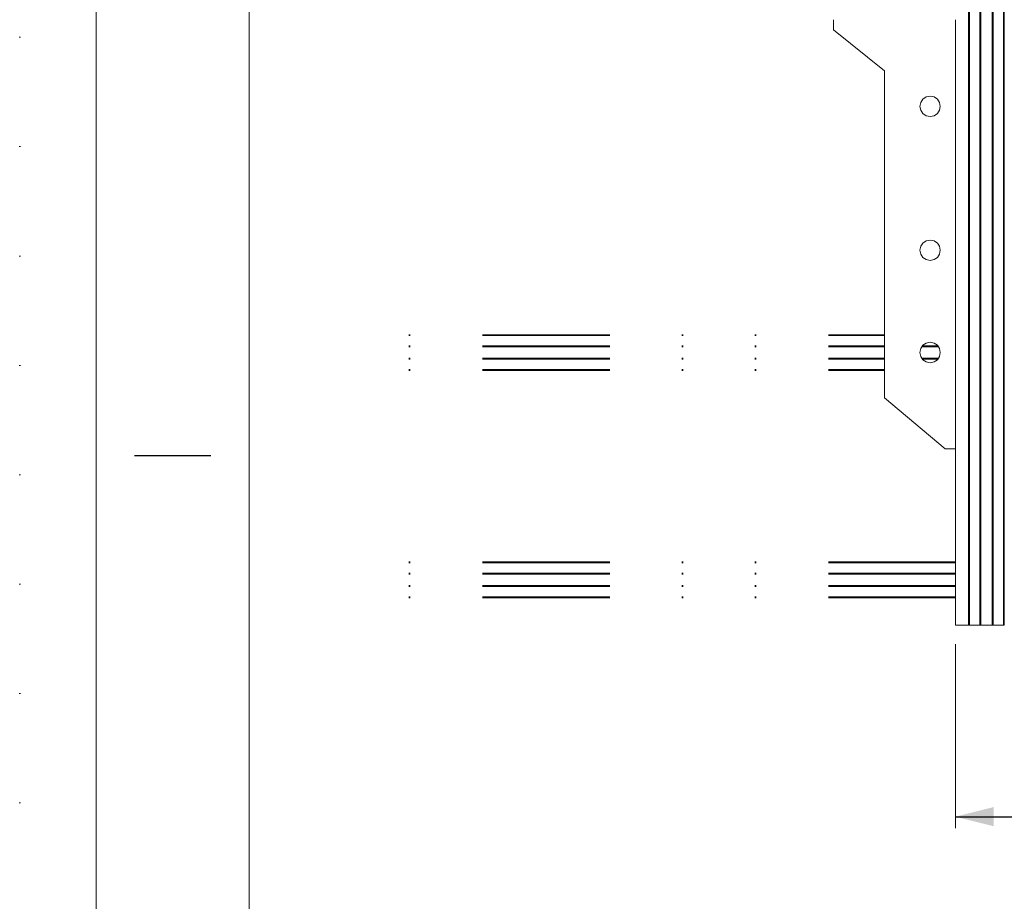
# Model space of a CAD drawing. Header units: millimetres. Extents: x 53056 to 116131, y -669674 to -625124.
# Tile 2 of 168: x 53056 to 57885, y -660157 to -655836. Entities that reach past the tile are written whole.
import ezdxf
from ezdxf.enums import TextEntityAlignment as Align

# ---------------------------------------------------------------- set-up
doc = ezdxf.new("R2010")
doc.units = ezdxf.units.MM
doc.header["$MEASUREMENT"] = 0
for name, pattern in [('DGN Style 1', [536.199087, 0.892178, -535.306909]), ('DGN Style 2', [892.178182, 535.306909, -356.871273]), ('DGN Style 6', [1696.922902, 0.892178, -356.871273, 624.524727, -356.871273, 0.892178, -356.871273])]:
    doc.linetypes.add(name, pattern=pattern)
for name, color, linetype, lineweight in [('Main Cradle', 7, 'Continuous', 0), ('Main Cradle Rails', 7, 'Continuous', 0), ('Sheave', 7, 'Continuous', 0)]:
    doc.layers.add(name, color=color, linetype=linetype, lineweight=lineweight)
doc.styles.add('Style-ENGINEERING', font='ENGINEERING.shx')
doc.styles.add('Style-ENGINEERING_0', font='ENGINEERING.shx')
doc.dimstyles.new('MetricMM', dxfattribs={"dimtxt": 3, "dimasz": 3, "dimexe": 1.5, "dimexo": 1.5, "dimgap": 1.5, "dimtad": 1, "dimdec": 0, "dimzin": 7, "dimtxsty": 'Style-ENGINEERING_0', "dimcen": 0.09, "dimclrd": 1, "dimclre": 1, "dimclrt": 7, "dimadec": 0, "dimazin": 3, "dimtfac": 1, "dimtdec": 0, "dimtofl": 0, "dimtmove": 0, "dimatfit": 3, "dimfxl": 1, "dimtzin": 7, "dimlwd": -1, "dimlwe": 0, "dimarcsym": 0})

# ---------------------------------------------------------------- blocks, each defined once
blk = doc.blocks.new('*U56')
blk.add_line((-408.047, -140.97), (-413.047, -140.97))
at = {"color": 7, "linetype": 'Continuous', "lineweight": 0, "flags": 128}
blk.add_lwpolyline([(-415.547, 292.03), (415.453, 292.03), (415.453, -291.97), (-415.547, -291.97), (-415.547, 292.03)], close=True, dxfattribs=at)
at = {"color": 7, "linetype": 'Continuous', "lineweight": 13, "flags": 128}
blk.add_lwpolyline([(-405.547, 282.03), (405.453, 282.03), (405.453, -281.97), (-405.547, -281.97), (-405.547, 282.03)], close=True, dxfattribs=at)
blk = doc.blocks.new('*D66')
at = {"color": 1, "linetype": 'Continuous', "lineweight": 0, "transparency": 16777216}
for p, q in [((-28071.5, -15188.9), (-28071.5, -16091)), ((13883.3, -15188.9), (13883.3, -16091))]:
    blk.add_line(p, q, dxfattribs=at)
at = {"color": 1, "linetype": 'Continuous', "transparency": 16777216}
blk.add_line((-28071.5, -16034.7), (13883.3, -16034.7), dxfattribs=at)
at = {"color": 1, "linetype": 'Continuous', "lineweight": 0, "transparency": 16777216}
blk.add_solid([(-27884, -16081.6), (-28071.5, -16034.7), (-27884, -15987.9)], dxfattribs=at)
at = {"color": 1, "linetype": 'Continuous', "lineweight": 0, "transparency": 16777216, "extrusion": (0, 0, -1)}
blk.add_solid([(-13695.8, -15987.9), (-13883.3, -16034.7), (-13695.8, -16081.6)], dxfattribs=at)
at = {"layer": 'Defpoints', "color": 7, "linetype": 'DGN Style 2', "lineweight": 0, "transparency": 16777216}
for p in [(-28071.5, -15095.2), (13883.3, -15095.2), (-7094.1, -16034.7), (13883.3, -16034.7)]:
    blk.add_point(p, dxfattribs=at)
at = {"color": 7, "linetype": 'Continuous', "lineweight": 0, "transparency": 16777216, "style": 'Style-ENGINEERING'}
blk.add_text('41 955', height=187.5, dxfattribs=at).set_placement((-7553.2, -15847.2), align=Align.MIDDLE_LEFT)
blk = doc.blocks.new('*U63')
at = {"color": 1, "linetype": 'Continuous'}
dim = blk.add_linear_dim(base=(13883.3, -16034.7), p1=(-28071.5, -15095.2), p2=(13883.3, -15095.2), text='\\FSTANDARD;<>', dimstyle='MetricMM', override={"dimtxt": 187.5, "dimasz": 187.5, "dimexe": 56.25, "dimexo": 93.75, "dimgap": 93.75}, dxfattribs=at)
dim.commit()
dim.dimension.update_dxf_attribs({"geometry": '*D66', "text_midpoint": (-7094.1, -16034.7)})
blk = doc.blocks.new('*U58')
at = {"color": 1, "linetype": 'Continuous'}
blk.add_blockref('*U63', (0, 0), dxfattribs=at)
blk = doc.blocks.new('*U55')
at = {"color": 7, "linetype": 'DGN Style 1', "lineweight": 0, "flags": 128}
blk.add_lwpolyline([(-31537.5, 22275), (31537.5, 22275), (31537.5, -22275), (-31537.5, -22275), (-31537.5, 22275)], close=True, dxfattribs=at)
at = {"layer": 'Main Cradle', "color": 7, "linetype": 'Continuous', "lineweight": 0}
for p, q in [((-26883.8, -11403.7), (-26883.8, -4626.6)), ((-26879.1, -11403.7), (-26879.1, -4626.6)), ((-26828.8, -11403.7), (-26828.8, -4626.6)), ((-26823.8, -11403.7), (-26823.8, -4626.6)), ((-26768.8, -11403.7), (-26768.8, -4626.6)), ((-26763.8, -11403.7), (-26763.8, -4626.6)), ((-26713.4, -11403.7), (-26713.4, -4626.6)), ((-26708.8, -11403.7), (-26708.8, -4626.6)), ((-26948.7, -11403.7), (-26948.7, -10539.4))]:
    blk.add_line(p, q, dxfattribs=at)
at = {"layer": 'Main Cradle', "color": 7, "linetype": 'Continuous', "lineweight": 0, "flags": 128}
for points in [[(-26883.8, -11403.7), (-26948.7, -11403.7), (-26948.7, -11403.7)], [(-26828.8, -11403.7), (-26879.1, -11403.7), (-26880.9, -11403.7), (-26882.4, -11403.7), (-26883.4, -11403.7), (-26883.8, -11403.7), (-26883.8, -11403.7)], [(-26763.8, -11403.7), (-26763.8, -11403.7), (-26764.1, -11403.7), (-26765.2, -11403.7), (-26766.8, -11403.7), (-26768.8, -11403.7), (-26823.8, -11403.7), (-26825.7, -11403.7), (-26827.3, -11403.7), (-26828.4, -11403.7), (-26828.8, -11403.7), (-26828.8, -11403.7)], [(-26708.8, -11403.7), (-26708.8, -11403.7), (-26709.1, -11403.7), (-26710.1, -11403.7), (-26711.6, -11403.7), (-26713.4, -11403.7), (-26763.8, -11403.7)]]:
    blk.add_lwpolyline(points, dxfattribs=at)
at = {"layer": 'Main Cradle Rails', "color": 7, "linetype": 'DGN Style 6', "lineweight": 0}
for p, q in [((-29625.6, -9980.4), (-27296.3, -9980.4)), ((-29625.6, -9985), (-27296.3, -9985)), ((-29625.6, -10035.4), (-27296.3, -10035.4)), ((-29625.6, -10040.4), (-27296.3, -10040.4)), ((-29625.6, -10095.4), (-27296.3, -10095.4)), ((-29625.6, -10100.4), (-27296.3, -10100.4)), ((-29625.6, -10150.8), (-27296.3, -10150.8)), ((-29625.6, -10155.4), (-27296.3, -10155.4)), ((-29625.6, -11094.7), (-26948.7, -11094.7)), ((-29625.6, -11099.3), (-26948.7, -11099.3)), ((-29625.6, -11149.7), (-26948.7, -11149.7)), ((-29625.6, -11154.7), (-26948.7, -11154.7)), ((-29625.6, -11209.7), (-26948.7, -11209.7)), ((-29625.6, -11214.7), (-26948.7, -11214.7)), ((-29625.6, -11265.1), (-26948.7, -11265.1)), ((-29625.6, -11269.7), (-26948.7, -11269.7))]:
    blk.add_line(p, q, dxfattribs=at)
at = {"layer": 'Main Cradle Rails', "color": 7, "linetype": 'Continuous', "lineweight": 0}
for p, q in [((-27113, -10040.4), (-27031.9, -10040.4)), ((-27109.7, -10035.4), (-27035.2, -10035.4)), ((-27113, -10095.4), (-27031.9, -10095.4)), ((-27109.7, -10100.4), (-27035.2, -10100.4))]:
    blk.add_line(p, q, dxfattribs=at)
at = {"layer": 'Sheave', "color": 7, "linetype": 'Continuous', "lineweight": 0}
for p, q in [((-27546.3, -8436.3), (-27546.3, -8486.3)), ((-26948.7, -10539.4), (-26948.7, -8436.3)), ((-27546.3, -8486.3), (-27296.3, -8686.3)), ((-27296.3, -8686.3), (-27296.3, -10289.4)), ((-27026.3, -8880.5), (-27022.5, -8861.3)), ((-27026.3, -9547.2), (-27022.5, -9566.4)), ((-27022.5, -10067.9), (-27026.3, -10087.1)), ((-27296.3, -10289.4), (-26998.7, -10539.4)), ((-26998.7, -10539.4), (-26948.7, -10539.4))]:
    blk.add_line(p, q, dxfattribs=at)
at = {"layer": 'Sheave', "color": 7, "linetype": 'Continuous', "lineweight": 0, "flags": 128}
for points in [[(-27022.5, -8861.3), (-27026.3, -8842.2), (-27037.1, -8826), (-27053.3, -8815.1), (-27072.5, -8811.3), (-27091.6, -8815.1), (-27107.8, -8826), (-27118.7, -8842.2), (-27122.5, -8861.3), (-27118.7, -8880.5), (-27107.8, -8896.7), (-27091.6, -8907.5), (-27072.5, -8911.3), (-27053.3, -8907.5), (-27037.1, -8896.7), (-27026.3, -8880.5)], [(-27072.4, -8811.3), (-27091.5, -8815.1), (-27107.8, -8826), (-27118.6, -8842.2), (-27122.4, -8861.3), (-27118.6, -8880.5), (-27107.8, -8896.7), (-27091.5, -8907.5), (-27072.5, -8911.3)], [(-27022.5, -9566.4), (-27026.3, -9585.5), (-27037.1, -9601.7), (-27053.3, -9612.6), (-27072.5, -9616.4), (-27091.6, -9612.6), (-27107.8, -9601.7), (-27118.7, -9585.5), (-27122.5, -9566.4), (-27118.7, -9547.2), (-27107.8, -9531), (-27091.6, -9520.2), (-27072.5, -9516.4), (-27053.3, -9520.2), (-27037.1, -9531), (-27026.3, -9547.2)], [(-27072.4, -9616.4), (-27091.5, -9612.6), (-27107.8, -9601.7), (-27118.6, -9585.5), (-27122.4, -9566.4), (-27118.6, -9547.2), (-27107.8, -9531), (-27091.5, -9520.2), (-27072.4, -9516.4)], [(-27026.3, -10087.1), (-27037.1, -10103.3), (-27053.3, -10114.1), (-27072.5, -10117.9), (-27091.6, -10114.1), (-27107.8, -10103.3), (-27118.7, -10087.1), (-27122.5, -10067.9), (-27118.7, -10048.8), (-27107.8, -10032.6), (-27091.6, -10021.7), (-27072.5, -10017.9), (-27053.3, -10021.7), (-27037.1, -10032.6), (-27026.3, -10048.8), (-27022.5, -10067.9)], [(-27072.4, -10117.9), (-27091.5, -10114.1), (-27107.8, -10103.3), (-27118.6, -10087.1), (-27122.4, -10067.9), (-27118.6, -10048.8), (-27107.8, -10032.6), (-27091.5, -10021.7), (-27072.4, -10017.9)]]:
    blk.add_lwpolyline(points, dxfattribs=at)
at = {"xscale": 74.99999999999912, "yscale": 74.99999999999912, "zscale": 74.99999999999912}
blk.add_blockref('*U56', (3.5, -2.2), dxfattribs=at)
at = {"color": 1, "linetype": 'Continuous'}
blk.add_blockref('*U58', (1122.8, 3691.5), dxfattribs=at)

msp = doc.modelspace()

# ---------------------------------------------------------------- block references
at = {"color": 7, "linetype": 'DGN Style 1', "lineweight": 0}
msp.add_blockref('*U55', (84593.95, -647399.35), dxfattribs=at)

doc.saveas('drawing.dxf')
